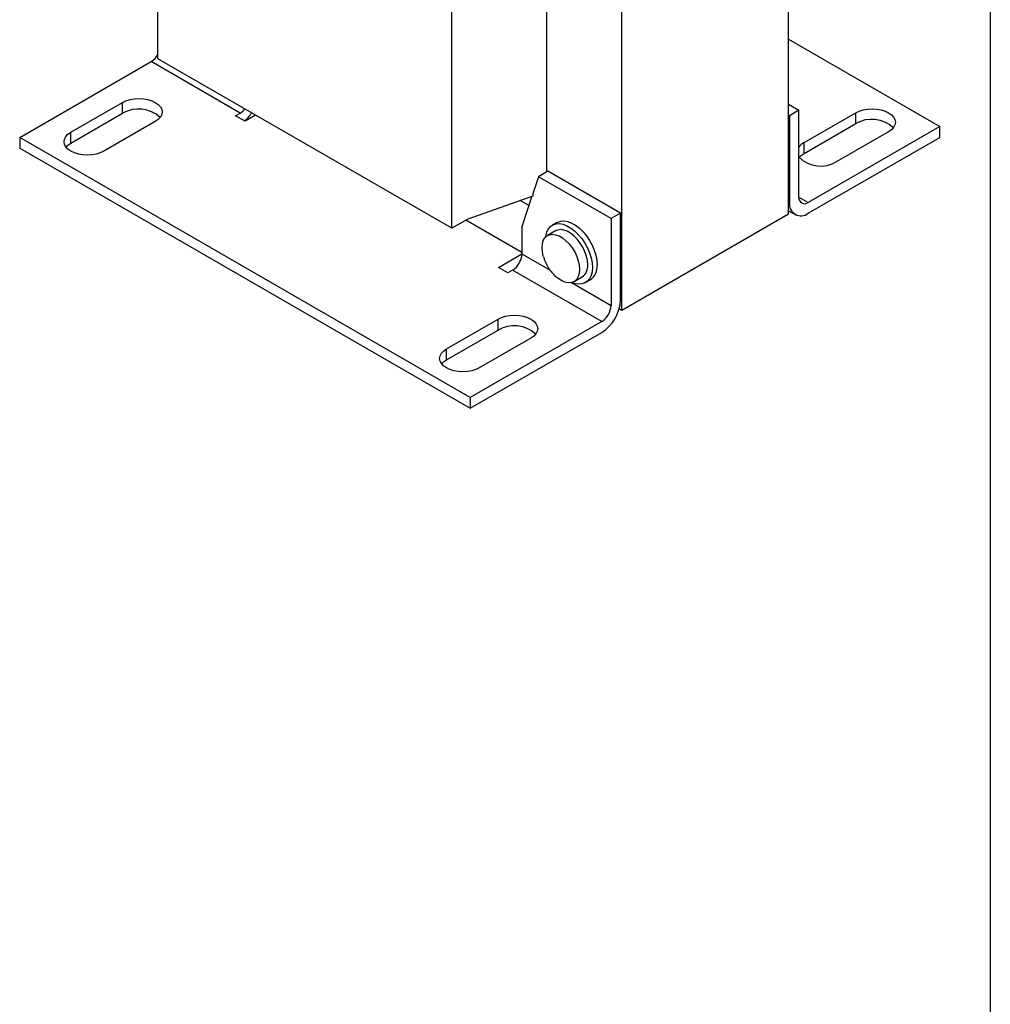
# Model space of a CAD drawing. Header units: millimetres. Extents: x 19 to 819, y 19 to 629.
# Tile 10 of 15: x 673 to 819, y 334 to 483. Entities that reach past the tile are written whole.
import ezdxf

# ---------------------------------------------------------------- set-up
doc = ezdxf.new("R2010")
doc.units = ezdxf.units.MM
doc.header["$LTSCALE"] = 3
doc.linetypes.add('SLD-Solid', pattern=[0])
doc.layers.add('TEXT', color=140, linetype='SLD-Solid', lineweight=25)

msp = doc.modelspace()

# ---------------------------------------------------------------- linework, layer by layer
for p, q in [((788.726, 453.503), (788.726, 518.827)), ((693.762, 476.895), (693.762, 513.51)), ((763.624, 439.012), (763.624, 504.336)), ((752.31, 494.455), (752.31, 459.833)), ((738.026, 451.342), (738.026, 489.719)), ((788.726, 479.832), (811.53, 466.668)), ((672.937, 465.035), (692.736, 476.465)), ((706.171, 468.709), (692.736, 476.465)), ((738.026, 451.342), (693.762, 476.895)), ((680.641, 465.812), (688.419, 470.303)), ((688.419, 468.67), (688.419, 470.303)), ((788.726, 470.038), (790.317, 469.119)), ((790.317, 469.119), (788.903, 468.303)), ((790.317, 456.055), (790.317, 469.119)), ((680.641, 464.179), (688.419, 468.67)), ((693.369, 467.445), (685.591, 462.955)), ((705.464, 468.3), (706.171, 468.709)), ((706.878, 467.484), (705.464, 468.3)), ((708.471, 468.404), (706.878, 467.484)), ((788.726, 468.405), (788.903, 468.303)), ((788.903, 468.303), (788.903, 455.238)), ((791.098, 464.257), (798.877, 468.747)), ((798.877, 467.114), (798.877, 468.747)), ((791.098, 462.624), (798.877, 467.114)), ((811.53, 466.668), (791.731, 455.238)), ((811.53, 465.035), (811.53, 466.668)), ((740.82, 425.847), (672.937, 465.035)), ((672.937, 465.035), (672.937, 463.402)), ((680.641, 464.179), (680.641, 465.812)), ((791.731, 453.605), (811.53, 465.035)), ((803.826, 465.89), (796.048, 461.4)), ((672.937, 463.402), (740.82, 424.214)), ((791.098, 462.624), (791.098, 464.257)), ((751.073, 459.118), (750.224, 456.529)), ((752.487, 459.935), (751.073, 459.118)), ((762.033, 452.791), (751.073, 459.118)), ((763.447, 453.607), (752.487, 459.935)), ((750.224, 456.202), (740.431, 452.73)), ((749.644, 454.758), (748.315, 455.525)), ((750.103, 456.159), (748.598, 451.565)), ((750.224, 456.529), (750.224, 456.202)), ((790.317, 456.054), (791.731, 455.238)), ((788.903, 455.238), (788.726, 455.34)), ((740.431, 452.73), (738.026, 451.342)), ((748.598, 447.686), (740.146, 452.565)), ((763.447, 453.607), (762.033, 452.791)), ((762.033, 452.791), (762.033, 439.726)), ((763.447, 440.543), (763.447, 453.607)), ((763.624, 439.012), (788.726, 453.503)), ((788.726, 453.987), (789.731, 453.407)), ((748.598, 451.565), (748.598, 447.482)), ((753.876, 452.222), (753.169, 451.813)), ((753.669, 450.947), (752.45, 450.244)), ((745.062, 445.441), (748.598, 447.482)), ((748.598, 447.482), (752.828, 445.04)), ((746.476, 444.625), (745.062, 445.441)), ((747.184, 445.033), (746.476, 444.625)), ((760.619, 437.277), (747.184, 445.033)), ((756.45, 443.315), (757.669, 444.019)), ((756.072, 443.167), (762.033, 439.726)), ((758.169, 443.153), (758.876, 443.561)), ((763.249, 439.228), (763.624, 439.012)), ((737.217, 433.152), (744.995, 437.642)), ((760.619, 437.277), (740.82, 425.847)), ((744.995, 436.009), (744.995, 437.642)), ((737.217, 431.519), (744.995, 436.009)), ((740.82, 424.214), (760.619, 435.644)), ((749.945, 434.785), (742.167, 430.295)), ((737.217, 431.519), (737.217, 433.152)), ((740.82, 425.847), (740.82, 424.214))]:
    msp.add_line(p, q)
at = {"flags": 128}
for points in [[(688.419, 470.303), (688.95, 470.554), (689.555, 470.741), (690.211, 470.856), (690.894, 470.894), (691.577, 470.856), (692.234, 470.741), (692.839, 470.554), (693.369, 470.303), (693.804, 469.996), (694.128, 469.647), (694.327, 469.268), (694.394, 468.874), (694.327, 468.48), (694.128, 468.101), (693.804, 467.751), (693.369, 467.445)], [(798.877, 468.747), (799.407, 468.999), (800.012, 469.185), (800.669, 469.3), (801.351, 469.339), (802.034, 469.3), (802.691, 469.185), (803.296, 468.999), (803.826, 468.747), (804.262, 468.441), (804.585, 468.092), (804.784, 467.713), (804.851, 467.319), (804.784, 466.925), (804.585, 466.545), (804.262, 466.196), (803.826, 465.89)], [(685.591, 462.955), (685.061, 462.704), (684.455, 462.517), (683.799, 462.402), (683.116, 462.363), (682.433, 462.402), (681.777, 462.517), (681.172, 462.704), (680.641, 462.955), (680.206, 463.261), (679.883, 463.611), (679.683, 463.99), (679.616, 464.384), (679.683, 464.778), (679.883, 465.157), (680.206, 465.506), (680.641, 465.812)], [(679.915, 463.567), (680.206, 463.873), (680.641, 464.179)], [(790.372, 462.012), (790.663, 462.318), (791.098, 462.624)], [(752.161, 450.02), (752.181, 450.168), (752.325, 450.739), (752.559, 451.221), (752.879, 451.601), (753.274, 451.869), (753.735, 452.017), (754.249, 452.042), (754.801, 451.942), (755.377, 451.72), (755.961, 451.383), (756.537, 450.94), (757.089, 450.402), (757.603, 449.785), (758.063, 449.104), (758.459, 448.38), (758.778, 447.631), (759.013, 446.878), (759.156, 446.142), (759.204, 445.442)], [(758.497, 445.85), (758.449, 446.478), (758.306, 447.14), (758.074, 447.814), (757.759, 448.477), (757.373, 449.106), (756.93, 449.679), (756.443, 450.178), (755.93, 450.585), (755.408, 450.886), (754.895, 451.071), (754.408, 451.135), (753.964, 451.074), (753.669, 450.947)], [(753.876, 452.222), (753.981, 452.277), (754.442, 452.426), (754.956, 452.45), (755.508, 452.35), (756.084, 452.129), (756.668, 451.792), (757.244, 451.348), (757.796, 450.81), (758.31, 450.193), (758.77, 449.513), (759.166, 448.788), (759.485, 448.039), (759.72, 447.287), (759.863, 446.55), (759.911, 445.85)], [(751.828, 447.069), (751.813, 447.122), (751.67, 447.784), (751.622, 448.412), (751.67, 448.985), (751.813, 449.482), (752.045, 449.887), (752.36, 450.187), (752.746, 450.37), (753.189, 450.431), (753.676, 450.368), (754.189, 450.182), (754.711, 449.881), (755.224, 449.474), (755.711, 448.976), (756.155, 448.402), (756.54, 447.773), (756.855, 447.111), (757.088, 446.437), (757.23, 445.775), (757.279, 445.147), (757.279, 445.147)], [(757.279, 445.147), (757.23, 444.574), (757.088, 444.077), (756.855, 443.672), (756.54, 443.372), (756.155, 443.189), (755.711, 443.128), (755.224, 443.191), (754.711, 443.377), (754.189, 443.678), (753.676, 444.085), (753.388, 444.365)], [(759.204, 445.442), (759.156, 444.798), (759.013, 444.227), (758.778, 443.745), (758.459, 443.365), (758.063, 443.097), (757.603, 442.949), (757.089, 442.924), (756.537, 443.024), (756.111, 443.177)], [(744.995, 437.642), (745.525, 437.894), (746.13, 438.08), (746.787, 438.195), (747.47, 438.234), (748.153, 438.195), (748.809, 438.08), (749.414, 437.894), (749.945, 437.642), (750.38, 437.336), (750.703, 436.987), (750.903, 436.608), (750.97, 436.214), (750.903, 435.819), (750.703, 435.44), (750.38, 435.091), (749.945, 434.785)], [(742.167, 430.295), (741.636, 430.043), (741.031, 429.857), (740.375, 429.742), (739.692, 429.703), (739.009, 429.742), (738.352, 429.857), (737.747, 430.043), (737.217, 430.295), (736.782, 430.601), (736.458, 430.95), (736.259, 431.329), (736.192, 431.723), (736.259, 432.117), (736.458, 432.497), (736.782, 432.846), (737.217, 433.152)], [(736.49, 430.907), (736.782, 431.213), (737.217, 431.519)]]:
    msp.add_lwpolyline(points, dxfattribs=at)
for centre, radius, start, end in [((691.143, 478.977), 2.975, 302.37628, 331.65956), ((690.839, 464.481), 4.837, 47.6787, 120.01058), ((704.809, 470.956), 2.628, 301.21478, 321.68953), ((702.79, 472.2), 6.162, 310.66772, 325.83765), ((801.296, 462.926), 4.837, 47.6787, 120.01058), ((792.153, 462.272), 2.248, 117.972, 144.74515), ((793.617, 465.366), 4.652, 224.80625, 301.50584), ((791.179, 455.915), 0.873, 170.78596, 309.20329), ((790.627, 454.958), 1.747, 170.78596, 309.20329), ((745.527, 447.622), 3.074, 302.60548, 357.39452), ((756.517, 445.643), 1.991, 305.34553, 5.96665), ((757.455, 445.583), 2.471, 305.09773, 6.21445), ((757.306, 440.822), 6.147, 302.60548, 357.39452), ((758.962, 439.866), 3.074, 302.60548, 357.39452), ((747.414, 431.82), 4.837, 47.6787, 120.01058)]:
    msp.add_arc(centre, radius, start, end)
msp.add_open_spline([(751.846, 447.058), (751.894, 446.889), (752.022, 446.431), (752.365, 445.728), (752.824, 444.992), (753.206, 444.575), (753.384, 444.382)], degree=3, knots=[0, 0, 0, 0, 0.1691161, 0.4569193, 0.7479551, 1, 1, 1, 1])
at = {"layer": 'TEXT'}
msp.add_line((819.15, 628.65), (819.15, 19.05), dxfattribs=at)

doc.saveas('drawing.dxf')
